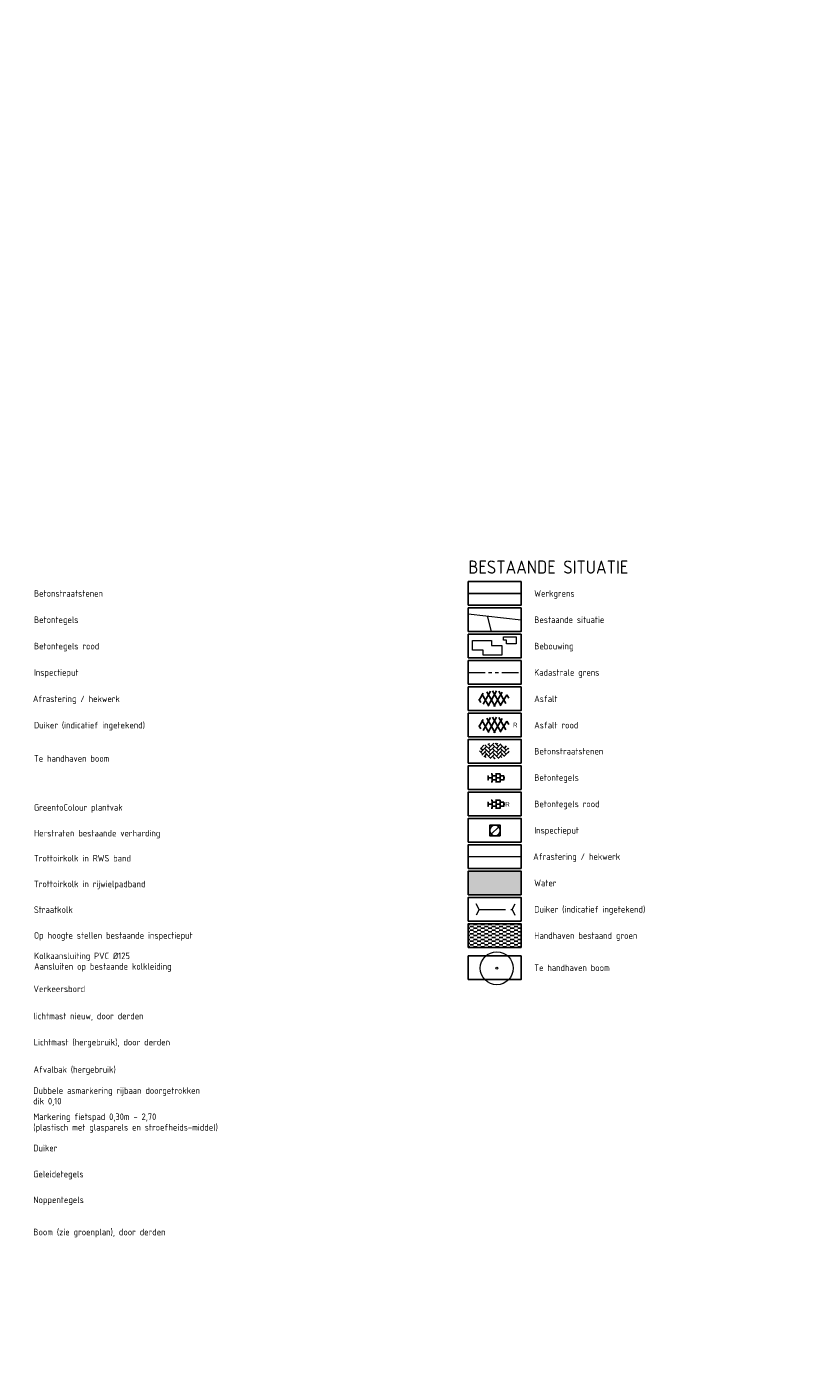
# Model space of a CAD drawing. Header units: metres. Extents: x -1 to 222837, y -2 to 853657.
# Tile 6 of 224: x 110771 to 111066, y 425523 to 426034. Entities that reach past the tile are written whole.
import ezdxf
from ezdxf.enums import TextEntityAlignment as Align

# ---------------------------------------------------------------- set-up
doc = ezdxf.new("R2010")
doc.units = ezdxf.units.M
doc.header["$XCLIPFRAME"] = 0
doc.linetypes.add('AM-AS', pattern=[16, 10, -2, 2, -2])
doc.linetypes.add('KADASTER', pattern=[12.7, 6.35, -1.27, 1.27, -1.27, 1.27, -1.27])
doc.layers.add('A- Bestaand water', color=7, linetype='Continuous', true_color=0x5cadff)
for name, color, linetype in [('A-LEGENDA', 7, 'Continuous'), ('Bestaande haag', 102, 'Continuous'), ('X-REF', 7, 'Continuous')]:
    doc.layers.add(name, color=color, linetype=linetype)
for name, color, linetype, lineweight in [('B-ALG', 8, 'Continuous', 5), ('B-GRN-BOOM', 74, 'Continuous', 15), ('B-GRS-WERKGRENS', 4, 'WERKGRENS', 25), ('B-GV-GR-BOOM-S', 95, 'Continuous', 13), ('B-WE-AM-AS_KUNSTWERK_DUIKER-G', 10, 'AM-AS', 18), ('B-WE-IE-TERREINAFSCHEIDING_KUNSTMATIG_HEKWERK-G', 22, 'IE-TERREINAFSCHEIDING-KUNSTMATIG', 13), ('B-WE-RI-PUT_BETON-S', 8, 'Continuous', 25), ('B-WE-VH-VERHARDING_ASFALT-S', 252, 'Continuous', 25), ('B-WE-VH-VERHARDING_BETONSTRAATSTEEN-S', 252, 'Continuous', 25), ('B-WE-VH-VERHARDING_TEGEL-S', 252, 'Continuous', 25)]:
    doc.layers.add(name, color=color, linetype=linetype, lineweight=lineweight)
doc.layers.add('B-GRS-KADASTER_D', color=7, linetype='KADASTER', lineweight=20, true_color=0x683b78)
doc.styles.add('NLCS-ISO', font='NLCS-ISO.ttf')
doc.styles.add('RPS_25', font='isocp.shx', dxfattribs={"height": 2.5})
doc.styles.add('RPS_50', font='isocp.shx', dxfattribs={"height": 5})
doc.linetypes.add('IE-TERREINAFSCHEIDING-KUNSTMATIG', pattern='A,4,[82,NLCS.shx,S=0.75,R=90,X=0,Y=0],4,-2', length=10)
doc.linetypes.add('WERKGRENS', pattern='A,2.5,-1,[133,ltypeshp.shx,S=1,R=0,X=-1,Y=0],-1,2.5', length=7)
picture_1 = doc.add_image_def('image1.ecw', size_in_pixel=(400001, 250001))
picture_2 = doc.add_image_def('image2.ecw', size_in_pixel=(120000, 80000))

# ---------------------------------------------------------------- blocks, each defined once
blk = doc.blocks.new('SVH-ASFALT-SO')
at = {"ltscale": 0.1}
for p, q in [((-1.91, 0.69), (0.95, 5.64)), ((2.75, -0.22), (-0.47, 5.37)), ((0, 0), (3.27, 5.66)), ((4.87, 0.12), (1.65, 5.7)), ((2.18, -0.23), (5.32, 5.22)), ((6.7, 0.95), (4.04, 5.55)), ((-2.72, 1.26), (-3.45, 2.54)), ((-3.36, 2.17), (-1.83, 4.83)), ((0.36, -0.07), (-2.31, 4.55)), ((4.66, 0.07), (7.07, 4.25)), ((7.83, 2.99), (7.15, 4.18))]:
    blk.add_line(p, q, dxfattribs=at)
at = {"style": 'NLCS-ISO'}
blk.add_attdef('KLEUR', text='', height=1.8, dxfattribs=at).set_placement((9.49, 2.74), align=Align.MIDDLE_LEFT)
at = {"style": 'NLCS-ISO', "flags": 1}
blk.add_attdef('FUNCTIE', text='', height=1.8, dxfattribs=at).set_placement((0.12, -3.58), align=Align.MIDDLE_CENTER)
blk = doc.blocks.new('SVH-BSS_KEIFORMAAT_KEPER-SO')
at = {"ltscale": 0.1}
for p, q in [((-5.34, 0.88), (-4.45, 0)), ((-5.2, 0.74), (-4.03, 1.91)), ((-5.2, -0.74), (-2.97, 1.48)), ((-4.81, -1.84), (-2.97, 0)), ((-4.56, 1.6), (-4.45, 1.48)), ((-3.71, 0.74), (-1.48, -1.48)), ((-3.6, 2.11), (-1.48, 0)), ((-2.48, 2.48), (-1.48, 1.48)), ((-2.23, 0.74), (-0.21, 2.76)), ((-2.23, 2.23), (-1.85, 2.61)), ((-2.23, -0.74), (0, 1.48)), ((-2.23, -2.23), (0, 0)), ((-0.74, 2.23), (1.48, 0)), ((-0.74, 0.74), (1.48, -1.48)), ((0.22, 2.75), (1.48, 1.48)), ((0.74, 2.23), (1.2, 2.68)), ((0.74, 0.74), (2.45, 2.45)), ((0.74, -0.74), (2.97, 1.48)), ((0.74, -2.23), (2.97, 0)), ((2.23, 2.23), (4.45, 0)), ((2.23, 0.74), (4.45, -1.48)), ((3.71, 0.74), (4.5, 1.53)), ((3.71, -0.74), (5.25, 0.79)), ((4.22, 1.72), (4.45, 1.48)), ((5.2, 0.74), (5.39, 0.55)), ((-5.73, -0.2), (-4.45, -1.48)), ((-3.89, -2.41), (-2.97, -1.48)), ((-3.71, -0.74), (-1.48, -2.97)), ((-3.71, -2.23), (-3.27, -2.67)), ((-1.59, -3.08), (0, -1.48)), ((-0.74, -0.74), (1.48, -2.97)), ((-0.74, -2.23), (0.21, -3.18)), ((-0.22, -3.19), (0, -2.97)), ((1.36, -3.09), (2.97, -1.48)), ((2.23, -0.74), (3.84, -2.36)), ((2.23, -2.23), (2.78, -2.78)), ((3.71, -2.23), (5.57, -0.37)), ((5.2, -0.74), (5.41, -0.95))]:
    blk.add_line(p, q, dxfattribs=at)
at = {"style": 'NLCS-ISO'}
blk.add_attdef('FORMAAT', text='', height=1.8, dxfattribs=at).set_placement((-5.83, -0.22), align=Align.MIDDLE_RIGHT)
blk.add_attdef('KLEUR', text='', height=1.8, dxfattribs=at).set_placement((5.82, -0.22), align=Align.MIDDLE_LEFT)
at = {"style": 'NLCS-ISO', "flags": 1}
blk.add_attdef('FUNCTIE', text='', height=1.8, dxfattribs=at).set_placement((0.12, -3.58), align=Align.MIDDLE_CENTER)
blk = doc.blocks.new('SVH-TEGEL_300X300_DUN_HALFST_KL-SO')
for p, q in [((-3.08, 0.75), (-3, 0.75)), ((-3, -0.83), (-3, 0.83)), ((-3, 0), (-1.5, 0)), ((-1.84, 1.5), (-1.5, 1.5)), ((-1.5, -1.6), (-1.5, 1.6)), ((-1.5, 0.75), (0, 0.75)), ((0, -1.78), (0, 1.78)), ((0, 1.5), (1.5, 1.5)), ((0, 0), (1.5, 0)), ((1.5, -1.6), (1.5, 1.6)), ((1.5, 0.75), (3, 0.75)), ((3, -0.83), (3, 0.83)), ((3, 0), (3.39, 0)), ((-3.08, -0.75), (-3, -0.75)), ((-1.84, -1.5), (-1.5, -1.5)), ((-1.5, -0.75), (0, -0.75)), ((0, -1.5), (1.5, -1.5)), ((1.5, -0.75), (3, -0.75))]:
    blk.add_line(p, q)
at = {"style": 'NLCS-ISO'}
blk.add_attdef('FORMAAT', text='', height=1.8, dxfattribs=at).set_placement((-3.18, 0), align=Align.MIDDLE_RIGHT)
blk.add_attdef('KLEUR', text='', height=1.8, dxfattribs=at).set_placement((3.49, 0), align=Align.MIDDLE_LEFT)
at = {"style": 'NLCS-ISO', "flags": 1}
blk.add_attdef('FUNCTIE', text='', height=1.8, dxfattribs=at).set_placement((0.12, -3.58), align=Align.MIDDLE_CENTER)
blk = doc.blocks.new('duikereinde')
at = {"layer": 'B-WE-AM-AS_KUNSTWERK_DUIKER-G', "flags": 128}
for points in [[(0, 0), (-0.8, 0.53)], [(0, 0), (0.9, 0.36)]]:
    blk.add_lwpolyline(points, dxfattribs=at)
blk = doc.blocks.new('B-SRI-PUT_BETON-SO')
blk.add_line((-1.41, -1.41), (1.41, 1.41))
at = {"lineweight": -3, "flags": 128}
blk.add_lwpolyline([(2, -2), (2, 2), (-2, 2), (-2, -2)], close=True, dxfattribs=at)
at = {"lineweight": -3}
blk.add_circle((0, 0), 2, dxfattribs=at)
blk = doc.blocks.new('SGR-BOOM_01')
at = {"layer": 'B-GRN-BOOM'}
for radius in [2.5, 0.15]:
    blk.add_circle((0, 0), radius, dxfattribs=at)

msp = doc.modelspace()

# ---------------------------------------------------------------- hatches: boundary and pattern name
at = {"layer": 'A- Bestaand water', "transparency": 33554559}
msp.add_hatch(color=256, dxfattribs=at).paths.add_polyline_path([(110938.8971, 425704.1796), (110958.8971, 425704.1796), (110958.8971, 425713.1796), (110938.8971, 425713.1796)])
at = {"layer": 'Bestaande haag', "transparency": 33554508}
h = msp.add_hatch(dxfattribs=at)
h.set_pattern_fill('AGW-GROND_ZAVEL', color=256, scale=0.7, style=0, pattern_type=2)
h.set_pattern_definition([(0, (111132.6395, 426799.56666), (1.4, 0.7), [1.4, -1.4])])
h.paths.add_polyline_path([(110938.8971, 425684.1796), (110958.8971, 425684.1796), (110958.8971, 425693.1796), (110938.8971, 425693.1796)])

# ---------------------------------------------------------------- linework, layer by layer
at = {"layer": 'A-LEGENDA'}
for points in [[(110938.8971, 425814.0766), (110958.8971, 425814.0766), (110958.8971, 425823.0766), (110938.8971, 425823.0766)], [(110938.8971, 425804.0766), (110958.8971, 425804.0766), (110958.8971, 425813.0766), (110938.8971, 425813.0766)], [(110938.8971, 425794.0766), (110958.8971, 425794.0766), (110958.8971, 425803.0766), (110938.8971, 425803.0766)], [(110938.8971, 425784.0766), (110958.8971, 425784.0766), (110958.8971, 425793.0766), (110938.8971, 425793.0766)], [(110938.8971, 425774.0766), (110958.8971, 425774.0766), (110958.8971, 425783.0766), (110938.8971, 425783.0766)], [(110938.8971, 425764.0766), (110958.8971, 425764.0766), (110958.8971, 425773.0766), (110938.8971, 425773.0766)], [(110938.8971, 425754.1796), (110958.8971, 425754.1796), (110958.8971, 425763.1796), (110938.8971, 425763.1796)], [(110938.8971, 425744.1796), (110958.8971, 425744.1796), (110958.8971, 425753.1796), (110938.8971, 425753.1796)], [(110938.8971, 425734.1796), (110958.8971, 425734.1796), (110958.8971, 425743.1796), (110938.8971, 425743.1796)], [(110938.8971, 425724.1796), (110958.8971, 425724.1796), (110958.8971, 425733.1796), (110938.8971, 425733.1796)], [(110938.8971, 425714.1796), (110958.8971, 425714.1796), (110958.8971, 425723.1796), (110938.8971, 425723.1796)], [(110938.8971, 425704.1796), (110958.8971, 425704.1796), (110958.8971, 425713.1796), (110938.8971, 425713.1796)], [(110938.8971, 425694.1796), (110958.8971, 425694.1796), (110958.8971, 425703.1796), (110938.8971, 425703.1796)], [(110938.8971, 425684.1796), (110958.8971, 425684.1796), (110958.8971, 425693.1796), (110938.8971, 425693.1796)], [(110938.8971, 425671.9705), (110958.8971, 425671.9705), (110958.8971, 425680.9705), (110938.8971, 425680.9705)]]:
    msp.add_lwpolyline(points, close=True, dxfattribs=at)
at = {"layer": 'B-ALG', "color": 8}
for p, q in [((110938.8971, 425810.8525), (110958.8971, 425808.5766)), ((110946.0342, 425810.0403), (110947.6027, 425804.0766))]:
    msp.add_line(p, q, dxfattribs=at)
at = {"layer": 'B-ALG'}
for points in [[(110940.4966, 425800.7408), (110947.7145, 425800.7408), (110947.7145, 425798.819), (110951.6328, 425798.819), (110951.6328, 425795.1127), (110944.4836, 425795.1127), (110944.4836, 425797.0345), (110940.4966, 425797.0345)], [(110957.1003, 425802.047), (110957.1003, 425799.3932), (110953.3532, 425799.3932), (110953.3532, 425800.8172), (110952.2549, 425800.8172), (110952.2549, 425802.047)]]:
    msp.add_lwpolyline(points, close=True, dxfattribs=at)
at = {"layer": 'B-GRS-KADASTER_D', "lineweight": 18}
msp.add_line((110938.8971, 425788.5766), (110958.8971, 425788.5766), dxfattribs=at)
at = {"layer": 'B-GRS-WERKGRENS'}
msp.add_line((110938.8971, 425818.5766), (110958.8971, 425818.5766), dxfattribs=at)
at = {"layer": 'B-WE-AM-AS_KUNSTWERK_DUIKER-G', "flags": 128}
msp.add_lwpolyline([(110943.0038, 425698.5918), (110955.5298, 425698.5918)], dxfattribs=at)
at = {"layer": 'B-WE-IE-TERREINAFSCHEIDING_KUNSTMATIG_HEKWERK-G'}
msp.add_line((110938.8971, 425718.6796), (110958.8971, 425718.6796), dxfattribs=at)

# ---------------------------------------------------------------- block references
at = {"layer": 'B-GV-GR-BOOM-S', "xscale": 2.5, "yscale": 2.5, "zscale": 2.5}
msp.add_blockref('SGR-BOOM_01', (110949.6947, 425676.3061, -0.608), dxfattribs=at)
at = {"layer": 'B-WE-AM-AS_KUNSTWERK_DUIKER-G', "yscale": 2.5, "zscale": 2.5}
for p, xscale, rotation in [((110943.0038, 425698.5918), -2.5, 83.13019657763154), ((110955.5298, 425698.5918), 2.5, 274.6113956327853)]:
    msp.add_blockref('duikereinde', p, dxfattribs=dict(at, xscale=xscale, rotation=rotation))
at = {"layer": 'B-WE-RI-PUT_BETON-S'}
msp.add_blockref('B-SRI-PUT_BETON-SO', (110949.0078, 425728.5794), dxfattribs=at)
at = {"layer": 'B-WE-VH-VERHARDING_ASFALT-S'}
msp.add_blockref('SVH-ASFALT-SO', (110946.3845, 425775.884), dxfattribs=at)
msp.add_blockref('SVH-ASFALT-SO', (110946.3845, 425765.884), dxfattribs=at).add_auto_attribs({'KLEUR': 'R'})
at = {"layer": 'B-WE-VH-VERHARDING_BETONSTRAATSTEEN-S'}
msp.add_blockref('SVH-BSS_KEIFORMAAT_KEPER-SO', (110948.8236, 425759.0185), dxfattribs=at)
at = {"layer": 'B-WE-VH-VERHARDING_TEGEL-S'}
msp.add_blockref('SVH-TEGEL_300X300_DUN_HALFST_KL-SO', (110949.4229, 425748.5458), dxfattribs=at)
ref = msp.add_blockref('SVH-TEGEL_300X300_DUN_HALFST_KL-SO', (110949.4229, 425738.5458), dxfattribs=at)
ref.add_attrib('KLEUR', 'R', dxfattribs={"layer": '0', "height": 1.8, "style": 'NLCS-ISO'}).set_placement((110952.9178, 425738.5458), align=Align.MIDDLE_LEFT)

# ---------------------------------------------------------------- texts
at = {"layer": 'A-LEGENDA', "color": 4, "style": 'RPS_50'}
msp.add_text('BESTAANDE SITUATIE', height=5, dxfattribs=at).set_placement((110938.8971, 425826.0766))
at = {"layer": 'A-LEGENDA', "style": 'RPS_25'}
for s, p in [('Betonstraatstenen', (110774.1057, 425818.5766)), ('Werkgrens', (110963.8971, 425818.5766)), ('Betontegels', (110774.1057, 425808.5766)), ('Bestaande situatie', (110963.8971, 425808.5766)), ('Betontegels rood', (110774.1057, 425798.5766)), ('Bebouwing', (110963.8971, 425798.5766)), ('Inspectieput ', (110774.1057, 425788.5766)), ('Kadastrale grens', (110963.8971, 425788.5766)), ('Afrastering / hekwerk', (110773.7307, 425778.5766)), ('Asfalt', (110963.8971, 425778.5766)), ('Duiker (indicatief ingetekend)', (110774.1057, 425768.5766)), ('Asfalt rood', (110963.8971, 425768.5766)), ('Te handhaven boom', (110774.1057, 425755.9268)), ('Betonstraatstenen', (110963.8971, 425758.6796)), ('Betontegels', (110963.8971, 425748.6796)), ('GreentoColour plantvak', (110774.1057, 425737.334)), ('Betontegels rood', (110963.8971, 425738.6796)), ('Herstraten bestaande verharding', (110774.1057, 425727.5662)), ('Inspectieput ', (110963.8971, 425728.6796)), ('Trottoirkolk in RWS band', (110774.1057, 425718.0672)), ('Afrastering / hekwerk', (110963.5221, 425718.6796)), ('Trottoirkolk in rijwielpadband', (110774.1057, 425708.2993)), ('Water', (110963.8971, 425708.6796)), ('Straatkolk', (110774.1057, 425698.5315)), ('Duiker (indicatief ingetekend)', (110963.8971, 425698.6796)), ('Op hoogte stellen bestaande inspectieput', (110774.1057, 425688.7636)), ('Handhaven bestaand groen', (110963.8971, 425688.6796)), ('Kolkaansluiting PVC Ø125 ', (110774.1866, 425680.9957)), ('Aansluiten op bestaande kolkleiding', (110774.1866, 425676.9957)), ('Te handhaven boom', (110963.8971, 425676.4705)), ('Verkeersbord', (110773.944, 425668.465)), ('lichtmast nieuw, door derden', (110773.944, 425658.1635)), ('Lichtmast (hergebruik), door derden', (110774.0248, 425648.2308)), ('Afvalbak (hergebruik)', (110773.944, 425637.8621)), ('Dubbele asmarkering rijbaan doorgetrokken', (110773.8631, 425629.8571)), ('dik 0,10 ', (110773.8631, 425625.8571)), ('Markering fietspad 0,30m - 2,70', (110773.8631, 425619.9244)), ('(plastisch met glasparels en stroefheids-middel)', (110773.8631, 425615.9244)), ('Duiker', (110773.8631, 425608.0317)), ('Geleidetegels', (110773.8631, 425598.1594)), ('Noppentegels', (110773.8631, 425588.3916)), ('Boom (zie groenplan), door derden', (110773.8631, 425576.1552))]:
    msp.add_text(s, height=2.5, dxfattribs=at).set_placement(p, align=Align.MIDDLE_LEFT)

# ---------------------------------------------------------------- pictures from other files: only their frames are drawn
at = {"layer": 'X-REF'}
image = msp.add_image(picture_1, insert=(100000.0001, 424999.9001), size_in_units=(40000, 25000.0375), dxfattribs=at)
image.set_boundary_path([(93497.8255, 208977.5368), (156894.5073, 250000.5)])
image = msp.add_image(picture_2, insert=(109499.5231, 424999.9595), size_in_units=(6001.8618, 4001.2412), dxfattribs=at)
image.dxf.flags = 7

doc.saveas('drawing.dxf')
